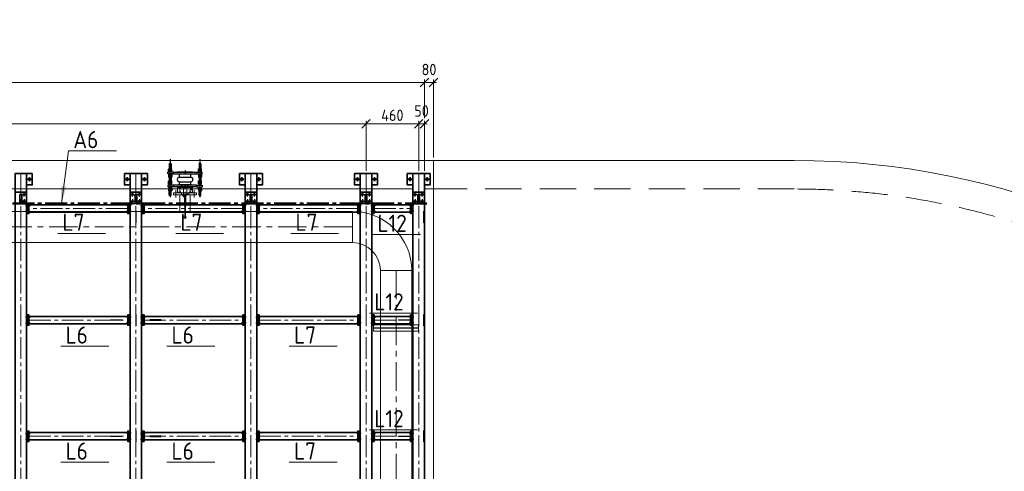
# Model space of a CAD drawing. Header units: millimetres. Extents: x 1013 to 324894, y 12445 to 193774.
# Tile 24 of 36: x 91100 to 99700, y 109002 to 112947. Entities that reach past the tile are written whole.
import ezdxf

# ---------------------------------------------------------------- set-up
doc = ezdxf.new("R2010")
doc.units = ezdxf.units.MM
doc.header["$LTSCALE"] = 10
for name, pattern in [('CENTER', [2, 1.25, -0.25, 0.25, -0.25]), ('CENTER2', [28.575, 19.05, -3.175, 3.175, -3.175]), ('CENTRO', [2, 1.25, -0.25, 0.25, -0.25]), ('DASHED2', [9.525, 6.35, -3.175])]:
    doc.linetypes.add(name, pattern=pattern)
for name, color, linetype, lineweight in [('13', 3, 'Continuous', 13), ('18', 1, 'Continuous', 18), ('18hartlijn', 1, 'CENTER2', 18), ('18stippel', 1, 'DASHED2', 18), ('25', 7, 'Continuous', 25), ('35', 2, 'Continuous', 35), ('35tekst', 2, 'Continuous', 35), ('50hartlijn', 42, 'CENTER2', 50), ('Bemating', 2, 'Continuous', 35), ('hartkort', 12, 'CENTER2', 5)]:
    doc.layers.add(name, color=color, linetype=linetype, lineweight=lineweight)
doc.layers.add('INSTALLATIE', color=6, linetype='Continuous')
doc.layers.add('TEKST', color=4, linetype='Continuous')
doc.styles.add('Bersselaar', font='isocp.shx')
doc.dimstyles.new('SCH-50$7', dxfattribs={"dimscale": 50, "dimtxt": 3, "dimasz": 3, "dimexe": 0.5, "dimexo": 0.5, "dimgap": 0.5, "dimtad": 1, "dimdsep": 46, "dimtxsty": 'Bersselaar', "dimcen": 3.5, "dimdle": 0.5, "dimclrd": 3, "dimclre": 1, "dimclrt": 256, "dimadec": 0, "dimazin": 0, "dimtfac": 1, "dimtmove": 2, "dimatfit": 3, "dimfxl": 1, "dimtvp": 1.4, "dimtolj": 1, "dimtzin": 0, "dimlwd": 13, "dimlwe": 13, "dimarcsym": 0})
doc.dimstyles.new('SCH-50-2', dxfattribs={"dimscale": 50, "dimtxt": 2, "dimasz": 1.5, "dimexe": 0.5, "dimexo": 0.5, "dimgap": 0.5, "dimtad": 1, "dimdec": 0, "dimdsep": 46, "dimtxsty": 'Bersselaar', "dimblk1": 'OBLIQUE', "dimblk2": 'OBLIQUE', "dimsah": 1, "dimcen": 3.5, "dimdle": 0.5, "dimclrd": 3, "dimclre": 3, "dimclrt": 256, "dimadec": 0, "dimazin": 0, "dimtfac": 1, "dimtdec": 0, "dimtmove": 2, "dimatfit": 3, "dimfxl": 1, "dimtvp": 1.4, "dimtolj": 1, "dimtzin": 0, "dimlwd": 13, "dimlwe": 13, "dimarcsym": 0})

# ---------------------------------------------------------------- blocks, each defined once
blk = doc.blocks.new('LB250')
for p, q in [((0, -136.5), (0, 136.5)), ((517.5, -381), (244.5, -381))]:
    blk.add_line(p, q)
for radius in [517.5, 244.5]:
    blk.add_arc((0, -381), radius, 0, 90)
blk = doc.blocks.new('LF250')
for p, q in [((0, -197.5), (0, 197.5)), ((0, 197.5), (26, 197.5)), ((26, 197.5), (26, -197.5)), ((26, -136.5), (26, 136.5)), ((26, -197.5), (0, -197.5))]:
    blk.add_line(p, q)
blk = doc.blocks.new('KOMP80')
for p, q in [((0, -100), (0, 100)), ((0, 100), (18, 100)), ((18, 100), (18, -100)), ((112, 100), (130, 100)), ((112, -100), (112, 100)), ((130, 100), (130, -100)), ((18, 49), (45, 49)), ((45, 49), (45, -49)), ((85, 49), (112, 49)), ((85, 49), (85, -49)), ((18, -49), (45, -49)), ((85, -49), (112, -49)), ((18, -100), (0, -100)), ((130, -100), (112, -100))]:
    blk.add_line(p, q)
for centre, start, end in [((65, 49), 0, 180), ((65, -49), 180, 0)]:
    blk.add_arc(centre, 20, start, end)
blk = doc.blocks.new('compensator dn 80')
blk.add_line((-112, -57.2), (-112, 57.2))
at = {"layer": 'INSTALLATIE', "color": 8, "linetype": 'CENTER'}
for p, q in [((113.2, 129.9), (-221.4, 129.9)), ((113.2, -129.9), (-221.4, -129.9))]:
    blk.add_line(p, q, dxfattribs=at)
at = {"layer": 'INSTALLATIE'}
for p, q in [((-204.2, 136.8), (-202.2, 137.9)), ((-204.2, 123), (-204.2, 136.8)), ((-202.2, 121.9), (-204.2, 123)), ((-202.2, 137.9), (-164.5, 137.9)), ((-202.2, 121.9), (-164.5, 121.9)), ((-163.3, 143.8), (-164.5, 141.4)), ((-163.3, 116.1), (-164.5, 118.4)), ((-152.7, 143.8), (-151.5, 141.4)), ((-152.7, 116.1), (-151.5, 118.4)), ((-150.3, 143.8), (-151.5, 141.4)), ((-150.3, 116.1), (-151.5, 118.4)), ((-139.7, 143.8), (-138.5, 141.4)), ((-139.7, 116.1), (-138.5, 118.4)), ((-138.5, 137.9), (-128.5, 137.9)), ((-138.5, 121.9), (-128.5, 121.9)), ((-113.5, 150), (-128.5, 150)), ((-128.5, 100), (-128.5, 150)), ((-113.5, 100), (-113.5, 150)), ((-103.5, 137.9), (-113.5, 137.9)), ((-103.5, 121.9), (-113.5, 121.9)), ((-102.3, 143.8), (-103.5, 141.4)), ((-102.3, 116.1), (-103.5, 118.4)), ((-91.7, 143.8), (-90.5, 141.4)), ((-91.7, 116.1), (-90.5, 118.4)), ((-89.3, 143.8), (-90.5, 141.4)), ((-89.3, 116.1), (-90.5, 118.4)), ((-78.7, 143.8), (-77.5, 141.4)), ((-78.7, 116.1), (-77.5, 118.4)), ((-31.5, 137.9), (-77.5, 137.9)), ((-31.5, 121.9), (-77.5, 121.9)), ((-44.3, 143.8), (-45.5, 141.4)), ((-44.3, 116.1), (-45.5, 118.4)), ((-33.7, 143.8), (-32.5, 141.4)), ((-33.7, 116.1), (-32.5, 118.4)), ((-31.3, 143.8), (-32.5, 141.4)), ((-31.3, 116.1), (-32.5, 118.4)), ((-20.7, 143.8), (-19.5, 141.4)), ((-20.7, 116.1), (-19.5, 118.4)), ((-16.5, 150), (-1.5, 150)), ((-16.5, 100), (-16.5, 150)), ((-16.5, 114.9), (-16.5, 144.9)), ((-1.5, 100), (-1.5, 150)), ((-1.5, 114.9), (-1.5, 144.9)), ((2.7, 143.8), (1.5, 141.4)), ((2.7, 116.1), (1.5, 118.4)), ((13.3, 143.8), (14.5, 141.4)), ((13.3, 116.1), (14.5, 118.4)), ((15.7, 143.8), (14.5, 141.4)), ((15.7, 116.1), (14.5, 118.4)), ((26.3, 143.8), (27.5, 141.4)), ((26.3, 116.1), (27.5, 118.4)), ((72.2, 137.9), (27.5, 137.9)), ((72.2, 121.9), (27.5, 121.9)), ((74.2, 136.8), (72.2, 137.9)), ((72.2, 121.9), (74.2, 123)), ((74.2, 123), (74.2, 136.8)), ((-133, 68.5), (-133, -68.5)), ((-133, 68.5), (-130, 68.5)), ((3, 68.5), (0, 68.5)), ((3, 68.5), (3, -68.5)), ((-133, -68.5), (-130, -68.5)), ((3, -68.5), (0, -68.5)), ((-202.2, -121.9), (-204.2, -123)), ((-204.2, -123), (-204.2, -136.8)), ((-204.2, -136.8), (-202.2, -137.9)), ((-202.2, -121.9), (-164.5, -121.9)), ((-202.2, -137.9), (-164.5, -137.9)), ((-163.3, -116.1), (-164.5, -118.4)), ((-163.3, -143.8), (-164.5, -141.4)), ((-152.7, -116.1), (-151.5, -118.4)), ((-152.7, -143.8), (-151.5, -141.4)), ((-150.3, -116.1), (-151.5, -118.4)), ((-150.3, -143.8), (-151.5, -141.4)), ((-139.7, -116.1), (-138.5, -118.4)), ((-139.7, -143.8), (-138.5, -141.4)), ((-138.5, -121.9), (-128.5, -121.9)), ((-138.5, -137.9), (-128.5, -137.9)), ((-128.5, -100), (-128.5, -150)), ((-113.5, -150), (-128.5, -150)), ((-113.5, -100), (-113.5, -150)), ((-103.5, -121.9), (-113.5, -121.9)), ((-103.5, -137.9), (-113.5, -137.9)), ((-102.3, -116.1), (-103.5, -118.4)), ((-102.3, -143.8), (-103.5, -141.4)), ((-91.7, -116.1), (-90.5, -118.4)), ((-91.7, -143.8), (-90.5, -141.4)), ((-89.3, -116.1), (-90.5, -118.4)), ((-89.3, -143.8), (-90.5, -141.4)), ((-78.7, -116.1), (-77.5, -118.4)), ((-78.7, -143.8), (-77.5, -141.4)), ((-31.5, -121.9), (-77.5, -121.9)), ((-31.5, -137.9), (-77.5, -137.9)), ((-44.3, -116.1), (-45.5, -118.4)), ((-44.3, -143.8), (-45.5, -141.4)), ((-33.7, -116.1), (-32.5, -118.4)), ((-33.7, -143.8), (-32.5, -141.4)), ((-31.3, -116.1), (-32.5, -118.4)), ((-31.3, -143.8), (-32.5, -141.4)), ((-20.7, -116.1), (-19.5, -118.4)), ((-20.7, -143.8), (-19.5, -141.4)), ((-16.5, -100), (-16.5, -150)), ((-16.5, -114.9), (-16.5, -144.9)), ((-16.5, -150), (-1.5, -150)), ((-1.5, -100), (-1.5, -150)), ((-1.5, -114.9), (-1.5, -144.9)), ((2.7, -116.1), (1.5, -118.4)), ((2.7, -143.8), (1.5, -141.4)), ((13.3, -116.1), (14.5, -118.4)), ((13.3, -143.8), (14.5, -141.4)), ((15.7, -116.1), (14.5, -118.4)), ((15.7, -143.8), (14.5, -141.4)), ((26.3, -116.1), (27.5, -118.4)), ((26.3, -143.8), (27.5, -141.4)), ((72.2, -121.9), (27.5, -121.9)), ((72.2, -137.9), (27.5, -137.9)), ((72.2, -121.9), (74.2, -123)), ((74.2, -136.8), (72.2, -137.9)), ((74.2, -123), (74.2, -136.8))]:
    blk.add_line(p, q, dxfattribs=at)
at = {"layer": 'INSTALLATIE', "linetype": 'Continuous'}
for p, q in [((-164.5, 118.4), (-164.5, 141.4)), ((-152.7, 143.8), (-163.3, 143.8)), ((-152.7, 136.8), (-163.3, 136.8)), ((-152.7, 123), (-163.3, 123)), ((-152.7, 116.1), (-163.3, 116.1)), ((-151.5, 118.4), (-151.5, 141.4)), ((-151.5, 118.4), (-151.5, 141.4)), ((-139.7, 143.8), (-150.3, 143.8)), ((-139.7, 136.8), (-150.3, 136.8)), ((-139.7, 123), (-150.3, 123)), ((-139.7, 116.1), (-150.3, 116.1)), ((-138.5, 118.4), (-138.5, 141.4)), ((-103.5, 118.4), (-103.5, 141.4)), ((-102.3, 143.8), (-91.7, 143.8)), ((-102.3, 136.8), (-91.7, 136.8)), ((-102.3, 123), (-91.7, 123)), ((-102.3, 116.1), (-91.7, 116.1)), ((-90.5, 118.4), (-90.5, 141.4)), ((-90.5, 118.4), (-90.5, 141.4)), ((-89.3, 143.8), (-78.7, 143.8)), ((-89.3, 136.8), (-78.7, 136.8)), ((-89.3, 123), (-78.7, 123)), ((-89.3, 116.1), (-78.7, 116.1)), ((-77.5, 118.4), (-77.5, 141.4)), ((-45.5, 118.4), (-45.5, 141.4)), ((-33.7, 143.8), (-44.3, 143.8)), ((-33.7, 136.8), (-44.3, 136.8)), ((-33.7, 123), (-44.3, 123)), ((-33.7, 116.1), (-44.3, 116.1)), ((-32.5, 118.4), (-32.5, 141.4)), ((-20.7, 143.8), (-31.3, 143.8)), ((-20.7, 136.8), (-31.3, 136.8)), ((-20.7, 123), (-31.3, 123)), ((-20.7, 116.1), (-31.3, 116.1)), ((-19.5, 114.9), (-19.5, 144.9)), ((-19.5, 144.9), (-16.5, 144.9)), ((-19.5, 114.9), (-16.5, 114.9)), ((1.5, 144.9), (-1.5, 144.9)), ((1.5, 114.9), (-1.5, 114.9)), ((1.5, 114.9), (1.5, 144.9)), ((2.7, 143.8), (13.3, 143.8)), ((2.7, 136.8), (13.3, 136.8)), ((2.7, 123), (13.3, 123)), ((2.7, 116.1), (13.3, 116.1)), ((14.5, 118.4), (14.5, 141.4)), ((15.7, 143.8), (26.3, 143.8)), ((15.7, 136.8), (26.3, 136.8)), ((15.7, 123), (26.3, 123)), ((15.7, 116.1), (26.3, 116.1)), ((27.5, 118.4), (27.5, 141.4)), ((-164.5, -118.4), (-164.5, -141.4)), ((-152.7, -116.1), (-163.3, -116.1)), ((-152.7, -123), (-163.3, -123)), ((-152.7, -136.8), (-163.3, -136.8)), ((-152.7, -143.8), (-163.3, -143.8)), ((-151.5, -118.4), (-151.5, -141.4)), ((-151.5, -118.4), (-151.5, -141.4)), ((-139.7, -116.1), (-150.3, -116.1)), ((-139.7, -123), (-150.3, -123)), ((-139.7, -136.8), (-150.3, -136.8)), ((-139.7, -143.8), (-150.3, -143.8)), ((-138.5, -118.4), (-138.5, -141.4)), ((-103.5, -118.4), (-103.5, -141.4)), ((-102.3, -116.1), (-91.7, -116.1)), ((-102.3, -123), (-91.7, -123)), ((-102.3, -136.8), (-91.7, -136.8)), ((-102.3, -143.8), (-91.7, -143.8)), ((-90.5, -118.4), (-90.5, -141.4)), ((-90.5, -118.4), (-90.5, -141.4)), ((-89.3, -116.1), (-78.7, -116.1)), ((-89.3, -123), (-78.7, -123)), ((-89.3, -136.8), (-78.7, -136.8)), ((-89.3, -143.8), (-78.7, -143.8)), ((-77.5, -118.4), (-77.5, -141.4)), ((-45.5, -118.4), (-45.5, -141.4)), ((-33.7, -116.1), (-44.3, -116.1)), ((-33.7, -123), (-44.3, -123)), ((-33.7, -136.8), (-44.3, -136.8)), ((-33.7, -143.8), (-44.3, -143.8)), ((-32.5, -118.4), (-32.5, -141.4)), ((-20.7, -116.1), (-31.3, -116.1)), ((-20.7, -123), (-31.3, -123)), ((-20.7, -136.8), (-31.3, -136.8)), ((-20.7, -143.8), (-31.3, -143.8)), ((-19.5, -114.9), (-19.5, -144.9)), ((-19.5, -114.9), (-16.5, -114.9)), ((-19.5, -144.9), (-16.5, -144.9)), ((1.5, -114.9), (-1.5, -114.9)), ((1.5, -144.9), (-1.5, -144.9)), ((1.5, -114.9), (1.5, -144.9)), ((2.7, -116.1), (13.3, -116.1)), ((2.7, -123), (13.3, -123)), ((2.7, -136.8), (13.3, -136.8)), ((2.7, -143.8), (13.3, -143.8)), ((14.5, -118.4), (14.5, -141.4)), ((15.7, -116.1), (26.3, -116.1)), ((15.7, -123), (26.3, -123)), ((15.7, -136.8), (26.3, -136.8)), ((15.7, -143.8), (26.3, -143.8)), ((27.5, -118.4), (27.5, -141.4))]:
    blk.add_line(p, q, dxfattribs=at)
at = {"layer": 'INSTALLATIE'}
for centre, radius, start, end in [((-143.7, 129.9), 20.8, 160.52878, 199.47122), ((-157.4, 140.3), 6.88, 149.7679, 210.2321), ((-157.4, 119.5), 6.88, 149.7679, 210.2321), ((-158.6, 140.3), 6.88, 329.7679, 30.2321), ((-172.3, 129.9), 20.8, 340.52878, 19.47122), ((-158.6, 119.5), 6.88, 329.7679, 30.2321), ((-130.7, 129.9), 20.8, 160.52878, 199.47122), ((-144.4, 140.3), 6.88, 149.7679, 210.2321), ((-144.4, 119.5), 6.88, 149.7679, 210.2321), ((-145.6, 140.3), 6.88, 329.7679, 30.2321), ((-159.3, 129.9), 20.8, 340.52878, 19.47122), ((-145.6, 119.5), 6.88, 329.7679, 30.2321), ((-82.7, 129.9), 20.8, 160.52878, 199.47122), ((-96.4, 140.3), 6.88, 149.7679, 210.2321), ((-96.4, 119.5), 6.88, 149.7679, 210.2321), ((-97.6, 140.3), 6.88, 329.7679, 30.2321), ((-111.3, 129.9), 20.8, 340.52878, 19.47122), ((-97.6, 119.5), 6.88, 329.7679, 30.2321), ((-69.7, 129.9), 20.8, 160.52878, 199.47122), ((-83.4, 140.3), 6.88, 149.7679, 210.2321), ((-83.4, 119.5), 6.88, 149.7679, 210.2321), ((-84.6, 140.3), 6.88, 329.7679, 30.2321), ((-98.3, 129.9), 20.8, 340.52878, 19.47122), ((-84.6, 119.5), 6.88, 329.7679, 30.2321), ((-24.7, 129.9), 20.8, 160.52878, 199.47122), ((-38.4, 140.3), 6.88, 149.7679, 210.2321), ((-38.4, 119.5), 6.88, 149.7679, 210.2321), ((-39.6, 140.3), 6.88, 329.7679, 30.2321), ((-53.3, 129.9), 20.8, 340.52878, 19.47122), ((-39.6, 119.5), 6.88, 329.7679, 30.2321), ((-11.7, 129.9), 20.8, 160.52878, 199.47122), ((-25.4, 140.3), 6.88, 149.7679, 210.2321), ((-25.4, 119.5), 6.88, 149.7679, 210.2321), ((-26.6, 140.3), 6.88, 329.7679, 30.2321), ((-40.3, 129.9), 20.8, 340.52878, 19.47122), ((-26.6, 119.5), 6.88, 329.7679, 30.2321), ((22.3, 129.9), 20.8, 160.52878, 199.47122), ((8.6, 140.3), 6.88, 149.7679, 210.2321), ((8.6, 119.5), 6.88, 149.7679, 210.2321), ((7.4, 140.3), 6.88, 329.7679, 30.2321), ((-6.3, 129.9), 20.8, 340.52878, 19.47122), ((7.4, 119.5), 6.88, 329.7679, 30.2321), ((35.3, 129.9), 20.8, 160.52878, 199.47122), ((21.6, 140.3), 6.88, 149.7679, 210.2321), ((21.6, 119.5), 6.88, 149.7679, 210.2321), ((20.4, 140.3), 6.88, 329.7679, 30.2321), ((6.7, 129.9), 20.8, 340.52878, 19.47122), ((20.4, 119.5), 6.88, 329.7679, 30.2321), ((-143.7, -129.9), 20.8, 160.52878, 199.47122), ((-157.4, -119.5), 6.88, 149.7679, 210.2321), ((-157.4, -140.3), 6.88, 149.7679, 210.2321), ((-158.6, -119.5), 6.88, 329.7679, 30.2321), ((-172.3, -129.9), 20.8, 340.52878, 19.47122), ((-158.6, -140.3), 6.88, 329.7679, 30.2321), ((-130.7, -129.9), 20.8, 160.52878, 199.47122), ((-144.4, -119.5), 6.88, 149.7679, 210.2321), ((-144.4, -140.3), 6.88, 149.7679, 210.2321), ((-145.6, -119.5), 6.88, 329.7679, 30.2321), ((-159.3, -129.9), 20.8, 340.52878, 19.47122), ((-145.6, -140.3), 6.88, 329.7679, 30.2321), ((-82.7, -129.9), 20.8, 160.52878, 199.47122), ((-96.4, -119.5), 6.88, 149.7679, 210.2321), ((-96.4, -140.3), 6.88, 149.7679, 210.2321), ((-97.6, -119.5), 6.88, 329.7679, 30.2321), ((-111.3, -129.9), 20.8, 340.52878, 19.47122), ((-97.6, -140.3), 6.88, 329.7679, 30.2321), ((-69.7, -129.9), 20.8, 160.52878, 199.47122), ((-83.4, -119.5), 6.88, 149.7679, 210.2321), ((-83.4, -140.3), 6.88, 149.7679, 210.2321), ((-84.6, -119.5), 6.88, 329.7679, 30.2321), ((-98.3, -129.9), 20.8, 340.52878, 19.47122), ((-84.6, -140.3), 6.88, 329.7679, 30.2321), ((-24.7, -129.9), 20.8, 160.52878, 199.47122), ((-38.4, -119.5), 6.88, 149.7679, 210.2321), ((-38.4, -140.3), 6.88, 149.7679, 210.2321), ((-39.6, -119.5), 6.88, 329.7679, 30.2321), ((-53.3, -129.9), 20.8, 340.52878, 19.47122), ((-39.6, -140.3), 6.88, 329.7679, 30.2321), ((-11.7, -129.9), 20.8, 160.52878, 199.47122), ((-25.4, -119.5), 6.88, 149.7679, 210.2321), ((-25.4, -140.3), 6.88, 149.7679, 210.2321), ((-26.6, -119.5), 6.88, 329.7679, 30.2321), ((-40.3, -129.9), 20.8, 340.52878, 19.47122), ((-26.6, -140.3), 6.88, 329.7679, 30.2321), ((22.3, -129.9), 20.8, 160.52878, 199.47122), ((8.6, -119.5), 6.88, 149.7679, 210.2321), ((8.6, -140.3), 6.88, 149.7679, 210.2321), ((7.4, -119.5), 6.88, 329.7679, 30.2321), ((-6.3, -129.9), 20.8, 340.52878, 19.47122), ((7.4, -140.3), 6.88, 329.7679, 30.2321), ((35.3, -129.9), 20.8, 160.52878, 199.47122), ((21.6, -119.5), 6.88, 149.7679, 210.2321), ((21.6, -140.3), 6.88, 149.7679, 210.2321), ((20.4, -119.5), 6.88, 329.7679, 30.2321), ((6.7, -129.9), 20.8, 340.52878, 19.47122), ((20.4, -140.3), 6.88, 329.7679, 30.2321)]:
    blk.add_arc(centre, radius, start, end, dxfattribs=at)
at = {"layer": 'TEKST'}
for p, q in [((-145, 0), (-115, 0)), ((15, 0), (-15, 0))]:
    blk.add_line(p, q, dxfattribs=at)
at = {"layer": 'INSTALLATIE'}
blk.add_blockref('KOMP80', (-130, 0), dxfattribs=at)
blk = doc.blocks.new('VK80BA')
for p, q in [((-21.1, 15), (-36.1, 0)), ((-21.1, -15), (-36.1, 0)), ((-10, 60), (-35.3, 27.9)), ((-23, 65), (-17.8, 50.2)), ((-23, 65), (23, 65)), ((-23, 43.5), (-23, 65)), ((-21.1, 15), (37.7, 15)), ((0, 60), (-10, 60)), ((0, 60), (0, 45)), ((15, 42.4), (23, 65)), ((23, 65), (23, 38.7)), ((57.9, 6.3), (230.6, 3.3)), ((-23, -65), (-23, -38.7)), ((-23, -65), (-15, -42.4)), ((23, -65), (-23, -65)), ((-21.1, -15), (37.7, -15)), ((15, -42.4), (23, -65)), ((23, -38.7), (23, -65)), ((60, -10), (27.9, -35.3)), ((60, -10), (27.9, -35.3)), ((57.9, -6.3), (230.6, -3.3)), ((60, -6.3), (60, -10))]:
    blk.add_line(p, q)
blk.add_circle((240, 0), 10)
for centre, radius, start, end in [((0, 0), 45, 141.74833, 308.25167), ((0, 0), 45, 13.16386, 90), ((58.4, 35.5), 29.1, 224.66043, 269), ((58.4, -35.5), 29.1, 91, 135.33957)]:
    blk.add_arc(centre, radius, start, end)
blk = doc.blocks.new('LF80')
for p, q in [((0, 100), (20, 100)), ((0, -100), (0, 100)), ((20, 100), (20, -100)), ((20, -44.45), (20, 44.45)), ((20, -100), (0, -100))]:
    blk.add_line(p, q)
blk = doc.blocks.new('_Oblique')
at = {"color": 0, "lineweight": -2}
blk.add_line((-0.5, -0.5), (0.5, 0.5), dxfattribs=at)
blk = doc.blocks.new('*D70')
at = {"layer": '25', "color": 3, "lineweight": 13}
for p, q in [((84075.5, 111628.4), (84075.5, 112062.6)), ((94125.5, 111628.4), (94125.5, 112062.6)), ((84050.5, 112037.6), (94150.5, 112037.6))]:
    blk.add_line(p, q, dxfattribs=at)
at = {"layer": 'Defpoints', "color": 0}
for p in [(94125.5, 112037.6), (84075.5, 111603.4), (94125.5, 111603.4)]:
    blk.add_point(p, dxfattribs=at)
at = {"layer": '25', "color": 3, "lineweight": 13, "xscale": 75, "yscale": 75, "zscale": 75, "rotation": 180}
blk.add_blockref('_Oblique', (84075.5, 112037.6), dxfattribs=at)
at = {"layer": '25', "color": 3, "lineweight": 13, "xscale": 75, "yscale": 75, "zscale": 75}
blk.add_blockref('_Oblique', (94125.5, 112037.6), dxfattribs=at)
at = {"layer": '25', "insert": (89100.5, 112127.2), "char_height": 100, "attachment_point": 5, "style": 'Bersselaar'}
blk.add_mtext('\\A1;leuningestijlen en IPE 200 hoh.   10x1005 = 10050', dxfattribs=at)
blk = doc.blocks.new('*D71')
at = {"layer": '25', "color": 3, "lineweight": 13}
for p, q in [((94125.5, 111628.4), (94125.5, 112062.6)), ((94585.5, 111628.4), (94585.5, 112062.6)), ((94100.5, 112037.6), (94610.5, 112037.6))]:
    blk.add_line(p, q, dxfattribs=at)
at = {"layer": 'Defpoints', "color": 0}
for p in [(94585.5, 112037.6), (94125.5, 111603.4), (94585.5, 111603.4)]:
    blk.add_point(p, dxfattribs=at)
at = {"layer": '25', "color": 3, "lineweight": 13, "xscale": 75, "yscale": 75, "zscale": 75, "rotation": 180}
blk.add_blockref('_Oblique', (94125.5, 112037.6), dxfattribs=at)
at = {"layer": '25', "color": 3, "lineweight": 13, "xscale": 75, "yscale": 75, "zscale": 75}
blk.add_blockref('_Oblique', (94585.5, 112037.6), dxfattribs=at)
at = {"layer": '25', "insert": (94355.5, 112112.6), "char_height": 100, "attachment_point": 5, "style": 'Bersselaar'}
blk.add_mtext('\\A1;460', dxfattribs=at)
blk = doc.blocks.new('*D73')
at = {"layer": '25', "color": 3, "lineweight": 13}
for p, q in [((94585.5, 111628.4), (94585.5, 112062.6)), ((94635.5, 111628.4), (94635.5, 112062.6)), ((94560.5, 112037.6), (94660.5, 112037.6))]:
    blk.add_line(p, q, dxfattribs=at)
at = {"layer": 'Defpoints', "color": 0}
for p in [(94635.5, 112037.6), (94585.5, 111603.4), (94635.5, 111603.4)]:
    blk.add_point(p, dxfattribs=at)
at = {"layer": '25', "color": 3, "lineweight": 13, "xscale": 75, "yscale": 75, "zscale": 75, "rotation": 180}
blk.add_blockref('_Oblique', (94585.5, 112037.6), dxfattribs=at)
at = {"layer": '25', "color": 3, "lineweight": 13, "xscale": 75, "yscale": 75, "zscale": 75}
blk.add_blockref('_Oblique', (94635.5, 112037.6), dxfattribs=at)
at = {"layer": '25', "insert": (94610.5, 112150.1), "char_height": 100, "attachment_point": 5, "style": 'Bersselaar'}
blk.add_mtext('\\A1;50', dxfattribs=at)
blk = doc.blocks.new('*D74')
at = {"layer": '25', "color": 3, "lineweight": 13}
for p, q in [((83065.5, 112087.6), (83065.5, 112424.3)), ((94635.5, 112087.6), (94635.5, 112424.3)), ((83040.5, 112399.3), (94660.5, 112399.3))]:
    blk.add_line(p, q, dxfattribs=at)
at = {"layer": 'Defpoints', "color": 0}
for p in [(94635.5, 112399.3), (83065.5, 112062.6), (94635.5, 112062.6)]:
    blk.add_point(p, dxfattribs=at)
at = {"layer": '25', "color": 3, "lineweight": 13, "xscale": 75, "yscale": 75, "zscale": 75, "rotation": 180}
blk.add_blockref('_Oblique', (83065.5, 112399.3), dxfattribs=at)
at = {"layer": '25', "color": 3, "lineweight": 13, "xscale": 75, "yscale": 75, "zscale": 75}
blk.add_blockref('_Oblique', (94635.5, 112399.3), dxfattribs=at)
at = {"layer": '25', "insert": (88850.5, 112488.6), "char_height": 100, "attachment_point": 5, "style": 'Bersselaar'}
blk.add_mtext('\\A1;lengte bordes = 11570', dxfattribs=at)
blk = doc.blocks.new('*D75')
at = {"layer": '25', "color": 3, "lineweight": 13}
for p, q in [((94635.5, 112087.6), (94635.5, 112424.3)), ((94715.5, 111742.9), (94715.5, 112424.3)), ((94610.5, 112399.3), (94740.5, 112399.3))]:
    blk.add_line(p, q, dxfattribs=at)
at = {"layer": 'Defpoints', "color": 0}
for p in [(94715.5, 112399.3), (94635.5, 112062.6), (94715.5, 111717.9)]:
    blk.add_point(p, dxfattribs=at)
at = {"layer": '25', "color": 3, "lineweight": 13, "xscale": 75, "yscale": 75, "zscale": 75, "rotation": 180}
blk.add_blockref('_Oblique', (94635.5, 112399.3), dxfattribs=at)
at = {"layer": '25', "color": 3, "lineweight": 13, "xscale": 75, "yscale": 75, "zscale": 75}
blk.add_blockref('_Oblique', (94715.5, 112399.3), dxfattribs=at)
at = {"layer": '25', "insert": (94675.5, 112511.8), "char_height": 100, "attachment_point": 5, "style": 'Bersselaar'}
blk.add_mtext('\\A1;80', dxfattribs=at)
blk = doc.blocks.new('merk')
at = {"layer": '13'}
blk.add_line((3063.1, -32975.6), (3481.5, -32975.6), dxfattribs=at)
at = {"layer": '35tekst', "style": 'Bersselaar'}
blk.add_attdef('L6', (3104.8, -32952.1), '', height=150, dxfattribs=at)

msp = doc.modelspace()

# ---------------------------------------------------------------- linework, layer by layer
at = {"layer": '13'}
msp.add_line((94635.478, 111370.312), (94635.478, 111311.396), dxfattribs=at)
at = {"layer": '18', "lineweight": 5}
for p, q in [((74975.478, 111717.936), (94715.478, 111717.936)), ((94715.478, 111717.936), (94715.478, 98268.354)), ((74975.478, 111468.354), (94535.478, 111468.354)), ((94635.478, 111468.354), (94715.478, 111468.354))]:
    msp.add_line(p, q, dxfattribs=at)
at = {"layer": '18', "lineweight": 5, "ltscale": 0.01}
msp.add_line((97865.478, 111717.936), (94715.478, 111717.936), dxfattribs=at)
at = {"layer": '18'}
for p, q in [((92500.428, 111415.936), (92500.428, 111272.936)), ((92589.328, 111415.936), (92589.328, 111272.936)), ((93478.828, 111272.936), (90977.728, 111272.936)), ((94006.678, 111272.936), (93478.828, 111272.936)), ((93478.828, 110999.936), (83504.878, 110999.936)), ((94006.678, 110999.936), (93478.828, 110999.936)), ((94251.178, 106147.354), (94251.178, 110755.436)), ((94524.178, 106147.354), (94524.178, 110755.436))]:
    msp.add_line(p, q, dxfattribs=at)
at = {"layer": '18', "lineweight": 5}
for radius in [13374.791, 13074.791, 6724.791]:
    msp.add_arc((97865.478, 104993.145), radius, 270, 90, dxfattribs=at)
at = {"layer": '18hartlijn'}
for p, q in [((91110.478, 111603.354), (91110.478, 104983.354)), ((92115.478, 111603.354), (92115.478, 104983.354)), ((93120.478, 111603.354), (93120.478, 104983.354)), ((94125.478, 111603.354), (94125.478, 104983.354)), ((94585.478, 111603.354), (94585.478, 104983.354)), ((92044.478, 111298.854), (91181.478, 111298.854)), ((93049.478, 111298.854), (92186.478, 111298.854)), ((94054.478, 111298.854), (93191.478, 111298.854)), ((94196.478, 111298.854), (94514.478, 111298.854)), ((91181.478, 110323.354), (92044.478, 110323.354)), ((92186.478, 110323.354), (93049.478, 110323.354)), ((93191.478, 110323.354), (94054.478, 110323.354)), ((94196.478, 110323.354), (94514.478, 110323.354)), ((91181.478, 109308.354), (92044.478, 109308.354)), ((92186.478, 109308.354), (93049.478, 109308.354)), ((93191.478, 109308.354), (94054.478, 109308.354)), ((94196.478, 109308.354), (94514.478, 109308.354))]:
    msp.add_line(p, q, dxfattribs=at)
at = {"layer": '18hartlijn', "linetype": 'CENTER', "lineweight": 5, "ltscale": 20}
for p, q in [((94006.678, 111136.436), (83359.149, 111136.436)), ((94387.678, 110755.436), (94387.678, 104737.774))]:
    msp.add_line(p, q, dxfattribs=at)
at = {"layer": '18stippel', "lineweight": 5, "ltscale": 5}
msp.add_line((97865.478, 111468.354), (94715.478, 111468.354), dxfattribs=at)
msp.add_arc((97865.478, 104993.145), 6475.209, 270, 90, dxfattribs=at)
at = {"layer": '25', "color": 3}
for p, q in [((91157.978, 111420.854), (91122.978, 111420.854)), ((91140.478, 111403.354), (91140.478, 111438.354)), ((91140.478, 111378.354), (91140.478, 111343.354)), ((92067.978, 111420.854), (92102.978, 111420.854)), ((92085.478, 111403.354), (92085.478, 111438.354)), ((92085.478, 111378.354), (92085.478, 111343.354)), ((92162.978, 111420.854), (92127.978, 111420.854)), ((92145.478, 111403.354), (92145.478, 111438.354)), ((92145.478, 111378.354), (92145.478, 111343.354)), ((93072.978, 111420.854), (93107.978, 111420.854)), ((93090.478, 111403.354), (93090.478, 111438.354)), ((93090.478, 111378.354), (93090.478, 111343.354)), ((93167.978, 111420.854), (93132.978, 111420.854)), ((93150.478, 111403.354), (93150.478, 111438.354)), ((93150.478, 111378.354), (93150.478, 111343.354)), ((94077.978, 111420.854), (94112.978, 111420.854)), ((94095.478, 111403.354), (94095.478, 111438.354)), ((94095.478, 111378.354), (94095.478, 111343.354)), ((94172.978, 111420.854), (94137.978, 111420.854)), ((94155.478, 111403.354), (94155.478, 111438.354)), ((94155.478, 111378.354), (94155.478, 111343.354)), ((94537.978, 111420.854), (94572.978, 111420.854)), ((94555.478, 111403.354), (94555.478, 111438.354)), ((94555.478, 111378.354), (94555.478, 111343.354)), ((94632.978, 111420.854), (94597.978, 111420.854)), ((94615.478, 111403.354), (94615.478, 111438.354)), ((94615.478, 111378.354), (94615.478, 111343.354)), ((91157.978, 111360.854), (91122.978, 111360.854)), ((92067.978, 111360.854), (92102.978, 111360.854)), ((92162.978, 111360.854), (92127.978, 111360.854)), ((93072.978, 111360.854), (93107.978, 111360.854)), ((93167.978, 111360.854), (93132.978, 111360.854)), ((94077.978, 111360.854), (94112.978, 111360.854)), ((94172.978, 111360.854), (94137.978, 111360.854)), ((94537.978, 111360.854), (94572.978, 111360.854)), ((94632.978, 111360.854), (94597.978, 111360.854))]:
    msp.add_line(p, q, dxfattribs=at)
at = {"layer": '25'}
for p, q in [((91151.651, 111323.854), (91191.986, 111323.854)), ((92074.305, 111323.854), (92033.97, 111323.854)), ((92156.651, 111323.854), (92196.986, 111323.854)), ((93079.305, 111323.854), (93038.97, 111323.854)), ((93161.651, 111323.854), (93201.986, 111323.854)), ((94084.305, 111323.854), (94043.97, 111323.854)), ((94166.651, 111323.854), (94206.986, 111323.854)), ((94544.305, 111323.854), (94503.97, 111323.854)), ((91151.651, 111273.854), (91191.986, 111273.854)), ((92074.305, 111273.854), (92033.97, 111273.854)), ((92156.651, 111273.854), (92196.986, 111273.854)), ((93079.305, 111273.854), (93038.97, 111273.854)), ((93161.651, 111273.854), (93201.986, 111273.854)), ((94084.305, 111273.854), (94043.97, 111273.854)), ((94166.651, 111273.854), (94206.986, 111273.854)), ((94544.305, 111273.854), (94503.97, 111273.854)), ((91151.651, 110348.354), (91191.986, 110348.354)), ((92074.305, 110348.354), (92033.97, 110348.354)), ((92156.651, 110348.354), (92196.986, 110348.354)), ((93079.305, 110348.354), (93038.97, 110348.354)), ((93161.651, 110348.354), (93201.986, 110348.354)), ((94084.305, 110348.354), (94043.97, 110348.354)), ((94166.651, 110348.354), (94206.986, 110348.354)), ((94544.305, 110348.354), (94503.97, 110348.354)), ((91151.651, 110298.354), (91191.986, 110298.354)), ((92074.305, 110298.354), (92033.97, 110298.354)), ((92156.651, 110298.354), (92196.986, 110298.354)), ((93079.305, 110298.354), (93038.97, 110298.354)), ((93161.651, 110298.354), (93201.986, 110298.354)), ((94084.305, 110298.354), (94043.97, 110298.354)), ((94166.651, 110298.354), (94206.986, 110298.354)), ((94544.305, 110298.354), (94503.97, 110298.354)), ((91151.651, 109333.354), (91191.986, 109333.354)), ((92074.305, 109333.354), (92033.97, 109333.354)), ((92156.651, 109333.354), (92196.986, 109333.354)), ((93079.305, 109333.354), (93038.97, 109333.354)), ((93161.651, 109333.354), (93201.986, 109333.354)), ((94084.305, 109333.354), (94043.97, 109333.354)), ((94166.651, 109333.354), (94206.986, 109333.354)), ((94544.305, 109333.354), (94503.97, 109333.354)), ((91151.651, 109283.354), (91191.986, 109283.354)), ((92074.305, 109283.354), (92033.97, 109283.354)), ((92156.651, 109283.354), (92196.986, 109283.354)), ((93079.305, 109283.354), (93038.97, 109283.354)), ((93161.651, 109283.354), (93201.986, 109283.354)), ((94084.305, 109283.354), (94043.97, 109283.354)), ((94166.651, 109283.354), (94206.986, 109283.354)), ((94544.305, 109283.354), (94503.97, 109283.354))]:
    msp.add_line(p, q, dxfattribs=at)
for points in [[(92113.978, 111173.354), (92116.978, 111173.354), (92116.978, 111273.354), (92113.978, 111273.354)], [(94631.978, 111173.354), (94628.978, 111173.354), (94628.978, 111273.354), (94631.978, 111273.354)], [(92113.978, 110273.354), (92116.978, 110273.354), (92116.978, 110373.354), (92113.978, 110373.354)], [(94631.978, 110273.354), (94628.978, 110273.354), (94628.978, 110373.354), (94631.978, 110373.354)], [(91994.478, 110324.854), (91994.478, 110321.854), (91894.478, 110321.854), (91894.478, 110324.854)], [(92236.478, 110324.854), (92236.478, 110321.854), (92336.478, 110321.854), (92336.478, 110324.854)], [(94509.478, 110324.854), (94509.478, 110321.854), (94409.478, 110321.854), (94409.478, 110324.854)], [(91994.478, 109309.854), (91994.478, 109306.854), (91894.478, 109306.854), (91894.478, 109309.854)], [(92113.978, 109258.354), (92116.978, 109258.354), (92116.978, 109358.354), (92113.978, 109358.354)], [(92236.478, 109309.854), (92236.478, 109306.854), (92336.478, 109306.854), (92336.478, 109309.854)], [(94509.478, 109309.854), (94509.478, 109306.854), (94409.478, 109306.854), (94409.478, 109309.854)], [(94631.978, 109258.354), (94628.978, 109258.354), (94628.978, 109358.354), (94631.978, 109358.354)]]:
    msp.add_lwpolyline(points, close=True, dxfattribs=at)
for centre, radius in [((91185.478, 111553.354), 11), ((92040.478, 111553.354), 11), ((92190.478, 111553.354), 11), ((93040.478, 111553.354), 11), ((93190.478, 111553.354), 11), ((94050.478, 111553.354), 11), ((94200.478, 111553.354), 11), ((94510.478, 111553.354), 11), ((94660.478, 111553.354), 11), ((91140.478, 111420.854), 8), ((92085.478, 111420.854), 8), ((92145.478, 111420.854), 8), ((93090.478, 111420.854), 8), ((93150.478, 111420.854), 8), ((94095.478, 111420.854), 8), ((94155.478, 111420.854), 8), ((94555.478, 111420.854), 8), ((94615.478, 111420.854), 8), ((91140.478, 111360.854), 8), ((92085.478, 111360.854), 8), ((92145.478, 111360.854), 8), ((93090.478, 111360.854), 8), ((93150.478, 111360.854), 8), ((94095.478, 111360.854), 8), ((94155.478, 111360.854), 8), ((94555.478, 111360.854), 8), ((94615.478, 111360.854), 8)]:
    msp.add_circle(centre, radius, dxfattribs=at)
at = {"layer": '35', "color": 3}
for p, q in [((91202.978, 111553.354), (91167.978, 111553.354)), ((91185.478, 111570.854), (91185.478, 111535.854)), ((92022.978, 111553.354), (92057.978, 111553.354)), ((92040.478, 111570.854), (92040.478, 111535.854)), ((92207.978, 111553.354), (92172.978, 111553.354)), ((92190.478, 111570.854), (92190.478, 111535.854)), ((93022.978, 111553.354), (93057.978, 111553.354)), ((93040.478, 111570.854), (93040.478, 111535.854)), ((93207.978, 111553.354), (93172.978, 111553.354)), ((93190.478, 111570.854), (93190.478, 111535.854)), ((94032.978, 111553.354), (94067.978, 111553.354)), ((94050.478, 111570.854), (94050.478, 111535.854)), ((94217.978, 111553.354), (94182.978, 111553.354)), ((94200.478, 111570.854), (94200.478, 111535.854)), ((94492.978, 111553.354), (94527.978, 111553.354)), ((94510.478, 111570.854), (94510.478, 111535.854)), ((94677.978, 111553.354), (94642.978, 111553.354)), ((94660.478, 111570.854), (94660.478, 111535.854))]:
    msp.add_line(p, q, dxfattribs=at)
at = {"layer": '35'}
for p, q in [((91181.478, 111330.854), (92044.478, 111330.854)), ((92186.478, 111330.854), (93049.478, 111330.854)), ((93191.478, 111330.854), (94054.478, 111330.854)), ((94514.478, 111330.854), (94196.478, 111330.854)), ((91181.478, 111266.854), (92044.478, 111266.854)), ((92186.478, 111266.854), (93049.478, 111266.854)), ((93191.478, 111266.854), (94054.478, 111266.854)), ((94196.478, 111266.854), (94514.478, 111266.854)), ((91181.478, 110355.354), (92044.478, 110355.354)), ((92186.478, 110355.354), (93049.478, 110355.354)), ((93191.478, 110355.354), (94054.478, 110355.354)), ((94196.478, 110355.354), (94514.478, 110355.354)), ((91181.478, 110291.354), (92044.478, 110291.354)), ((92186.478, 110291.354), (93049.478, 110291.354)), ((93191.478, 110291.354), (94054.478, 110291.354)), ((94196.478, 110291.354), (94514.478, 110291.354)), ((91181.478, 109340.354), (92044.478, 109340.354)), ((92186.478, 109340.354), (93049.478, 109340.354)), ((93191.478, 109340.354), (94054.478, 109340.354)), ((94196.478, 109340.354), (94514.478, 109340.354)), ((91181.478, 109276.354), (92044.478, 109276.354)), ((92186.478, 109276.354), (93049.478, 109276.354)), ((93191.478, 109276.354), (94054.478, 109276.354)), ((94196.478, 109276.354), (94514.478, 109276.354))]:
    msp.add_line(p, q, dxfattribs=at)
for points in [[(91060.478, 104983.354), (91160.478, 104983.354), (91160.478, 111603.354), (91060.478, 111603.354)], [(91210.478, 111603.354), (91160.478, 111603.354), (91160.478, 111503.354), (91210.478, 111503.354)], [(92015.478, 111603.354), (92065.478, 111603.354), (92065.478, 111503.354), (92015.478, 111503.354)], [(92065.478, 104983.354), (92165.478, 104983.354), (92165.478, 111603.354), (92065.478, 111603.354)], [(92215.478, 111603.354), (92165.478, 111603.354), (92165.478, 111503.354), (92215.478, 111503.354)], [(93020.478, 111603.354), (93070.478, 111603.354), (93070.478, 111503.354), (93020.478, 111503.354)], [(93070.478, 104983.354), (93170.478, 104983.354), (93170.478, 111603.354), (93070.478, 111603.354)], [(93220.478, 111603.354), (93170.478, 111603.354), (93170.478, 111503.354), (93220.478, 111503.354)], [(94025.478, 111603.354), (94075.478, 111603.354), (94075.478, 111503.354), (94025.478, 111503.354)], [(94075.478, 104983.354), (94175.478, 104983.354), (94175.478, 111603.354), (94075.478, 111603.354)], [(94225.478, 111603.354), (94175.478, 111603.354), (94175.478, 111503.354), (94225.478, 111503.354)], [(94485.478, 111603.354), (94535.478, 111603.354), (94535.478, 111503.354), (94485.478, 111503.354)], [(94535.478, 104983.354), (94635.478, 104983.354), (94635.478, 111603.354), (94535.478, 111603.354)], [(94685.478, 111603.354), (94635.478, 111603.354), (94635.478, 111503.354), (94685.478, 111503.354)], [(91060.478, 111440.854), (91160.478, 111440.854), (91160.478, 111340.854), (91060.478, 111340.854)], [(91102.978, 111420.854), (91117.978, 111420.854), (91117.978, 111340.854), (91102.978, 111340.854)], [(92065.478, 111440.854), (92165.478, 111440.854), (92165.478, 111340.854), (92065.478, 111340.854)], [(92107.978, 111420.854), (92122.978, 111420.854), (92122.978, 111340.854), (92107.978, 111340.854)], [(93070.478, 111440.854), (93170.478, 111440.854), (93170.478, 111340.854), (93070.478, 111340.854)], [(93112.978, 111420.854), (93127.978, 111420.854), (93127.978, 111340.854), (93112.978, 111340.854)], [(94075.478, 111440.854), (94175.478, 111440.854), (94175.478, 111340.854), (94075.478, 111340.854)], [(94117.978, 111420.854), (94132.978, 111420.854), (94132.978, 111340.854), (94117.978, 111340.854)], [(94535.478, 111440.854), (94635.478, 111440.854), (94635.478, 111340.854), (94535.478, 111340.854)], [(94577.978, 111420.854), (94592.978, 111420.854), (94592.978, 111340.854), (94577.978, 111340.854)], [(91160.478, 111253.854), (91160.478, 111343.854), (91170.478, 111343.854), (91170.478, 111253.854)], [(91171.478, 111253.854), (91171.478, 111343.854), (91181.478, 111343.854), (91181.478, 111253.854)], [(92054.478, 111253.854), (92054.478, 111343.854), (92044.478, 111343.854), (92044.478, 111253.854)], [(92065.478, 111253.854), (92065.478, 111343.854), (92055.478, 111343.854), (92055.478, 111253.854)], [(92165.478, 111253.854), (92165.478, 111343.854), (92175.478, 111343.854), (92175.478, 111253.854)], [(92176.478, 111253.854), (92176.478, 111343.854), (92186.478, 111343.854), (92186.478, 111253.854)], [(93059.478, 111253.854), (93059.478, 111343.854), (93049.478, 111343.854), (93049.478, 111253.854)], [(93070.478, 111253.854), (93070.478, 111343.854), (93060.478, 111343.854), (93060.478, 111253.854)], [(93170.478, 111253.854), (93170.478, 111343.854), (93180.478, 111343.854), (93180.478, 111253.854)], [(93181.478, 111253.854), (93181.478, 111343.854), (93191.478, 111343.854), (93191.478, 111253.854)], [(94064.478, 111253.854), (94064.478, 111343.854), (94054.478, 111343.854), (94054.478, 111253.854)], [(94075.478, 111253.854), (94075.478, 111343.854), (94065.478, 111343.854), (94065.478, 111253.854)], [(94175.478, 111253.854), (94175.478, 111343.854), (94185.478, 111343.854), (94185.478, 111253.854)], [(94186.478, 111253.854), (94186.478, 111343.854), (94196.478, 111343.854), (94196.478, 111253.854)], [(94524.478, 111253.854), (94524.478, 111343.854), (94514.478, 111343.854), (94514.478, 111253.854)], [(94535.478, 111253.854), (94535.478, 111343.854), (94525.478, 111343.854), (94525.478, 111253.854)], [(91160.478, 110368.354), (91160.478, 110278.354), (91170.478, 110278.354), (91170.478, 110368.354)], [(91171.478, 110368.354), (91171.478, 110278.354), (91181.478, 110278.354), (91181.478, 110368.354)], [(92054.478, 110368.354), (92054.478, 110278.354), (92044.478, 110278.354), (92044.478, 110368.354)], [(92065.478, 110368.354), (92065.478, 110278.354), (92055.478, 110278.354), (92055.478, 110368.354)], [(92165.478, 110368.354), (92165.478, 110278.354), (92175.478, 110278.354), (92175.478, 110368.354)], [(92176.478, 110368.354), (92176.478, 110278.354), (92186.478, 110278.354), (92186.478, 110368.354)], [(93059.478, 110368.354), (93059.478, 110278.354), (93049.478, 110278.354), (93049.478, 110368.354)], [(93070.478, 110368.354), (93070.478, 110278.354), (93060.478, 110278.354), (93060.478, 110368.354)], [(93170.478, 110368.354), (93170.478, 110278.354), (93180.478, 110278.354), (93180.478, 110368.354)], [(93181.478, 110368.354), (93181.478, 110278.354), (93191.478, 110278.354), (93191.478, 110368.354)], [(94064.478, 110368.354), (94064.478, 110278.354), (94054.478, 110278.354), (94054.478, 110368.354)], [(94075.478, 110368.354), (94075.478, 110278.354), (94065.478, 110278.354), (94065.478, 110368.354)], [(94175.478, 110368.354), (94175.478, 110278.354), (94185.478, 110278.354), (94185.478, 110368.354)], [(94186.478, 110368.354), (94186.478, 110278.354), (94196.478, 110278.354), (94196.478, 110368.354)], [(94524.478, 110368.354), (94524.478, 110278.354), (94514.478, 110278.354), (94514.478, 110368.354)], [(94535.478, 110368.354), (94535.478, 110278.354), (94525.478, 110278.354), (94525.478, 110368.354)], [(91160.478, 109353.354), (91160.478, 109263.354), (91170.478, 109263.354), (91170.478, 109353.354)], [(91171.478, 109353.354), (91171.478, 109263.354), (91181.478, 109263.354), (91181.478, 109353.354)], [(92054.478, 109353.354), (92054.478, 109263.354), (92044.478, 109263.354), (92044.478, 109353.354)], [(92065.478, 109353.354), (92065.478, 109263.354), (92055.478, 109263.354), (92055.478, 109353.354)], [(92165.478, 109353.354), (92165.478, 109263.354), (92175.478, 109263.354), (92175.478, 109353.354)], [(92176.478, 109353.354), (92176.478, 109263.354), (92186.478, 109263.354), (92186.478, 109353.354)], [(93059.478, 109353.354), (93059.478, 109263.354), (93049.478, 109263.354), (93049.478, 109353.354)], [(93070.478, 109353.354), (93070.478, 109263.354), (93060.478, 109263.354), (93060.478, 109353.354)], [(93170.478, 109353.354), (93170.478, 109263.354), (93180.478, 109263.354), (93180.478, 109353.354)], [(93181.478, 109353.354), (93181.478, 109263.354), (93191.478, 109263.354), (93191.478, 109353.354)], [(94064.478, 109353.354), (94064.478, 109263.354), (94054.478, 109263.354), (94054.478, 109353.354)], [(94075.478, 109353.354), (94075.478, 109263.354), (94065.478, 109263.354), (94065.478, 109353.354)], [(94175.478, 109353.354), (94175.478, 109263.354), (94185.478, 109263.354), (94185.478, 109353.354)], [(94186.478, 109353.354), (94186.478, 109263.354), (94196.478, 109263.354), (94196.478, 109353.354)], [(94524.478, 109353.354), (94524.478, 109263.354), (94514.478, 109263.354), (94514.478, 109353.354)], [(94535.478, 109353.354), (94535.478, 109263.354), (94525.478, 109263.354), (94525.478, 109353.354)]]:
    msp.add_lwpolyline(points, close=True, dxfattribs=at)
at = {"layer": '50hartlijn'}
msp.add_line((94657.478, 111340.854), (89000.478, 111340.854), dxfattribs=at)
at = {"layer": 'hartkort', "ltscale": 20}
for p in [(92544.878, 111442.936), (92544.878, 111435.936), (92544.878, 111435.936)]:
    msp.add_line(p, (92544.878, 111210.436), dxfattribs=at)
at = {"layer": 'INSTALLATIE', "color": 1, "linetype": 'CENTRO', "lineweight": 5, "ltscale": 25}
for p, q in [((92464.878, 111457.706), (92464.878, 111394.166)), ((92624.878, 111457.706), (92624.878, 111394.166))]:
    msp.add_line(p, q, dxfattribs=at)

# ---------------------------------------------------------------- block references
at = {"layer": '18'}
for name, p, rotation in [('VK80BA', (92544.878, 111460.936), 270), ('LF80', (92544.878, 111435.936), 270), ('LF250', (94387.678, 110255.586), 90)]:
    msp.add_blockref(name, p, dxfattribs=dict(at, rotation=rotation))
at = {"layer": '18', "xscale": -1}
for name, p, rotation in [('LB250', (94387.678, 110755.436), 270), ('LF250', (94387.678, 110253.586), 90)]:
    msp.add_blockref(name, p, dxfattribs=dict(at, rotation=rotation))
at = {"layer": 'Bemating'}
for p, values in [((88463.513, 144776.627), {'L6': 'A6'}), ((88369.648, 144054.988), {'L6': 'L7'}), ((89399.805, 144054.988), {'L6': 'L7'}), ((90404.805, 144054.988), {'L6': 'L7'}), ((91120.465, 144045.801), {'L6': 'L12'}), ((91092.918, 143359.249), {'L6': 'L12'}), ((88396.605, 143069.967), {'L6': 'L6'}), ((89322.069, 143069.967), {'L6': 'L6'}), ((90392.145, 143069.967), {'L6': 'L7'}), ((91092.918, 142339.697), {'L6': 'L12'}), ((88396.605, 142056.433), {'L6': 'L6'}), ((89322.069, 142056.433), {'L6': 'L6'}), ((90392.145, 142056.433), {'L6': 'L7'})]:
    msp.add_blockref('merk', p, dxfattribs=at).add_auto_attribs(values)
at = {"layer": 'INSTALLATIE', "rotation": 90}
msp.add_blockref('compensator dn 80', (92544.878, 111615.936), dxfattribs=at)

# ---------------------------------------------------------------- dimensions: what is measured, and where the dimension line sits
at = {"layer": '25'}
for base, p1, p2, text, picture, middle in [((94635.478, 112399.322), (83065.478, 112062.584), (94635.478, 112062.584), 'lengte bordes = <>', '*D74', (88850.478, 112488.634)), ((94125.478, 112037.584), (84075.478, 111603.354), (94125.478, 111603.354), 'leuningestijlen en IPE 200 hoh.   10x1005 = <>', '*D70', (89100.478, 112127.165))]:
    dim = msp.add_linear_dim(base=base, p1=p1, p2=p2, text=text, dimstyle='SCH-50-2', dxfattribs=at)
    dim.commit()
    dim.dimension.update_dxf_attribs({"geometry": picture, "text_midpoint": middle})
for base, p1, p2, picture, middle in [((94715.478, 112399.322), (94635.478, 112062.584), (94715.478, 111717.936), '*D75', (94675.478, 112511.822)), ((94585.478, 112037.584), (94125.478, 111603.354), (94585.478, 111603.354), '*D71', (94355.478, 112112.584)), ((94635.478, 112037.584), (94585.478, 111603.354), (94635.478, 111603.354), '*D73', (94610.478, 112150.084))]:
    dim = msp.add_linear_dim(base=base, p1=p1, p2=p2, dimstyle='SCH-50-2', dxfattribs=at)
    dim.commit()
    dim.dimension.update_dxf_attribs({"geometry": picture, "text_midpoint": middle})

# ---------------------------------------------------------------- leaders
at = {"layer": 'Bemating'}
msp.add_leader([(91464.416, 111340.854), (91526.585, 111801.065)], dimstyle='SCH-50$7', dxfattribs=at)

doc.saveas('drawing.dxf')
